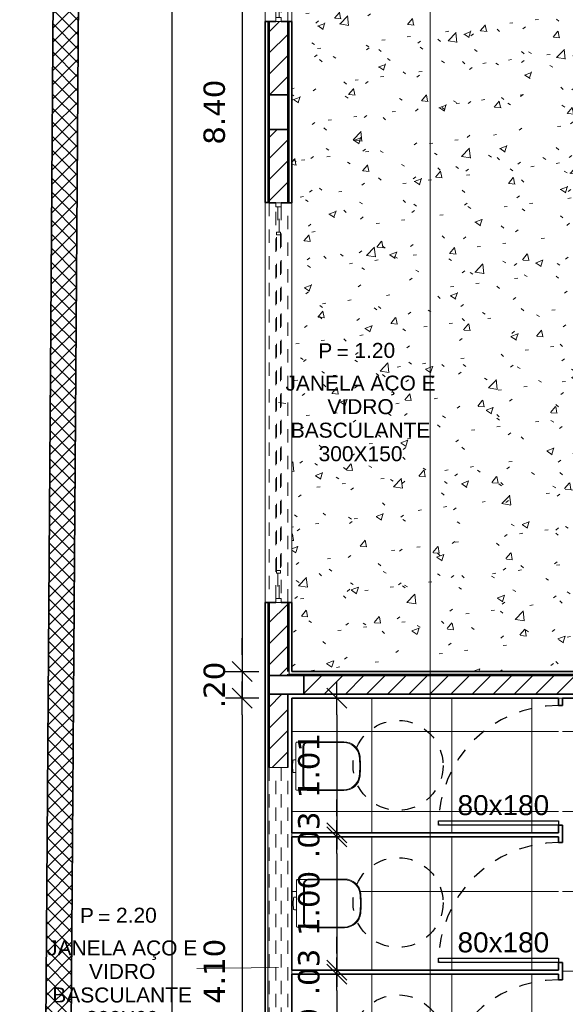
# Model space of a CAD drawing. Header units: millimetres. Extents: x -109 to 627, y -178 to 173.
# Tile 107 of 178: x 317.19 to 321.28, y -149.75 to -142.36. Entities that reach past the tile are written whole.
import ezdxf

# ---------------------------------------------------------------- set-up
doc = ezdxf.new("R2010")
doc.units = ezdxf.units.MM
doc.linetypes.add('ACAD_ISO03W100', pattern=[30, 12, -18])
doc.linetypes.add('Traço Curto', pattern=[0.00153, 0.001, -0.00053])
for name, color, linetype, lineweight in [('ARQ - ALVENARIA - OSSO', 2, 'Continuous', 35), ('ARQ - DIVISORIA', 3, 'Continuous', 35), ('ARQ - JANELA', 2, 'Traço Curto', 5), ('ARQ - PAREDE VISTA', 4, 'Continuous', 9), ('ARQ - PAREDES_HACHURA', 9, 'Continuous', 35), ('ARQ - PAREDES_REVESTIMENTO', 3, 'Continuous', 35), ('ARQ - PILAR', 4, 'Continuous', 15), ('ARQ - PISO_HACHURA_SUPERFICIE', 9, 'Continuous', 5), ('ARQ - SIMBOLO_CORTE', 2, 'Continuous', 5), ('ARQ -SIMBOLO_PORTA', 2, 'Continuous', 9), ('ARQ -TEXTO_JANELA', 2, 'Continuous', 9), ('Equipamentos hidráulicos', 2, 'Continuous', 5)]:
    doc.layers.add(name, color=color, linetype=linetype, lineweight=lineweight)
doc.styles.add('Arial_2', font='arial.ttf', dxfattribs={"height": 0.15})
doc.styles.add('Arial_3', font='arial.ttf', dxfattribs={"height": 0.0015})
doc.styles.add('Arial_4', font='arial.ttf', dxfattribs={"height": 0.1125})
doc.styles.add('FNDE Texto Cota 0100', font='verdana.ttf', dxfattribs={"height": 0.16})
doc.dimstyles.new('FNDE 1-0100', dxfattribs={"dimscale": 2.5, "dimtxt": 0.16, "dimasz": 0.05, "dimexe": 0.15, "dimexo": 0.15, "dimgap": 0.05, "dimtad": 1, "dimzin": 4, "dimdsep": 46, "dimtxsty": 'FNDE Texto Cota 0100', "dimblk": 'tic', "dimcen": 0.15, "dimdle": 0.15, "dimse1": 1, "dimse2": 1, "dimclrd": 251, "dimclre": 251, "dimclrt": 256, "dimaunit": 1, "dimadec": 3, "dimazin": 0, "dimtfac": 1, "dimtix": 1, "dimtmove": 2, "dimatfit": 3, "dimldrblk": 'tic', "dimfxl": 0.15, "dimtvp": 1, "dimtolj": 1, "dimtzin": 0, "dimarcsym": 0})
pattern_1 = [(45, (316.12565, -147.12975), (-0.0791755, 0.0791755), [])]

# ---------------------------------------------------------------- blocks, each defined once
blk = doc.blocks.new('JANELA BASCULANTE PRÁTICA DE REVIT - JANELA AÇO E VIDRO BASCULANTE 300X150-V5-NÍVEL 1')
at = {"layer": 'ARQ - JANELA'}
for p, q in [((1.5, 0.07), (-1.5, 0.07)), ((-1.47, 0.02), (-1.5, 0.02)), ((-1.5, 0.02), (-1.5, -0.02)), ((-1.47, -0.02), (-1.47, 0.02)), ((-1.47, 0.02), (1.47, 0.02)), ((-1.28, 0.005), (-1.47, 0.005)), ((-1.47, 0.005), (-1.47, -0.005)), ((-1.26, 0.015), (-1.28, 0.015)), ((-1.28, 0.015), (-1.28, -0.015)), ((-1.28, -0.005), (-1.28, 0.005)), ((-1.26, -0.015), (-1.26, 0.015)), ((-1.26, 0.015), (1.26, 0.015)), ((1.28, 0.015), (1.26, 0.015)), ((1.26, 0.015), (1.26, -0.015)), ((1.28, -0.015), (1.28, 0.015)), ((1.47, 0.005), (1.28, 0.005)), ((1.28, 0.005), (1.28, -0.005)), ((1.5, 0.02), (1.47, 0.02)), ((1.47, 0.02), (1.47, -0.02)), ((1.47, -0.005), (1.47, 0.005)), ((1.5, -0.02), (1.5, 0.02)), ((-1.5, -0.02), (-1.47, -0.02)), ((-1.5, -0.07), (1.4993, -0.07)), ((-1.47, -0.005), (-1.28, -0.005)), ((1.47, -0.02), (-1.47, -0.02)), ((-1.28, -0.015), (-1.26, -0.015)), ((1.26, -0.015), (-1.26, -0.015)), ((1.26, -0.015), (1.28, -0.015)), ((1.28, -0.005), (1.47, -0.005)), ((1.47, -0.02), (1.5, -0.02))]:
    blk.add_line(p, q, dxfattribs=at)
blk = doc.blocks.new('JANELA BASCULANTE PRÁTICA DE REVIT - JANELA AÇO E VIDRO BASCULANTE 300X150-V6-NÍVEL 1')
at = {"layer": 'ARQ - JANELA'}
for p, q in [((-1.47, 0.02), (-1.5, 0.02)), ((-1.5, 0.02), (-1.5, -0.02)), ((1.5, 0.07), (-1.499, 0.07)), ((-1.47, -0.02), (-1.47, 0.02)), ((-1.47, 0.02), (1.47, 0.02)), ((-1.28, 0.005), (-1.47, 0.005)), ((-1.47, 0.005), (-1.47, -0.005)), ((-1.26, 0.015), (-1.28, 0.015)), ((-1.28, 0.015), (-1.28, -0.015)), ((-1.28, -0.005), (-1.28, 0.005)), ((-1.26, -0.015), (-1.26, 0.015)), ((-1.26, 0.015), (1.26, 0.015)), ((1.28, 0.015), (1.26, 0.015)), ((1.26, 0.015), (1.26, -0.015)), ((1.28, -0.015), (1.28, 0.015)), ((1.47, 0.005), (1.28, 0.005)), ((1.28, 0.005), (1.28, -0.005)), ((1.5, 0.02), (1.47, 0.02)), ((1.47, 0.02), (1.47, -0.02)), ((1.47, -0.005), (1.47, 0.005)), ((1.5, -0.02), (1.5, 0.02)), ((-1.5, -0.02), (-1.47, -0.02)), ((-1.4999, -0.07), (1.5, -0.07)), ((-1.47, -0.005), (-1.28, -0.005)), ((1.47, -0.02), (-1.47, -0.02)), ((-1.28, -0.015), (-1.26, -0.015)), ((1.26, -0.015), (-1.26, -0.015)), ((1.26, -0.015), (1.28, -0.015)), ((1.28, -0.005), (1.47, -0.005)), ((1.47, -0.02), (1.5, -0.02))]:
    blk.add_line(p, q, dxfattribs=at)
blk = doc.blocks.new('JANELA BASCULANTE PRÁTICA DE REVIT - JANELA AÇO E VIDRO BASCULANTE 300X60-6372257-NÍVEL 1')
at = {"layer": 'ARQ - JANELA'}
for p, q in [((1.5, 0.07), (-1.5, 0.07)), ((-1.5, 0.07), (-1.5, 0.02)), ((-1.5, -0.02), (-1.5, 0.02)), ((-1.5, 0.02), (1.5, 0.02)), ((1.5, 0.02), (1.5, 0.07)), ((1.5, 0.02), (1.5, -0.02)), ((-1.5, -0.02), (-1.5, -0.07)), ((1.5, -0.02), (-1.5, -0.02)), ((-1.5, -0.07), (1.5, -0.07)), ((1.5, -0.07), (1.5, -0.02))]:
    blk.add_line(p, q, dxfattribs=at)
blk = doc.blocks.new('Deca_Bacia Sanitaria Convencional Quadra_P_21 - P_21_Branco Gelo GE17-6407791-NÍVEL 1')
at = {"layer": 'Equipamentos hidráulicos'}
for p, q in [((3.1323, -4.3801), (3.1323, -4.2542)), ((3.1383, -4.2482), (3.2088, -4.2482)), ((3.1077, -4.4279), (3.11, -4.3849)), ((3.11, -4.471), (3.1077, -4.4279)), ((3.1161, -4.3801), (3.1323, -4.3801)), ((3.1323, -4.3801), (3.1323, -4.4757)), ((3.1323, -4.4757), (3.1161, -4.4757)), ((3.1323, -4.6016), (3.1323, -4.4757)), ((3.2086, -4.6072), (3.1362, -4.6072))]:
    blk.add_line(p, q, dxfattribs=at)
for centre, radius, start, end in [((3.1383, -4.2542), 0.006, 90, 180), ((3.1161, -4.3864), 0.00628, 90, 166), ((3.1161, -4.4695), 0.00628, 194, 270), ((3.4946, -4.4879), 0.1199, 327.88825, 328.48945), ((3.4946, -4.4879), 0.1199, 340.97524, 344.05786), ((3.1383, -4.6016), 0.006, 180, 249.21108)]:
    blk.add_arc(centre, radius, start, end, dxfattribs=at)
blk = doc.blocks.new('Deca_Shared_Assento_P_21 - AP_215_Branco Gelo GE17-6407792-NÍVEL 1')
at = {"layer": 'Equipamentos hidráulicos'}
for p, q in [((3.1847, -4.2848), (3.1847, -4.5707)), ((3.1918, -4.5736), (3.1918, -4.282)), ((3.2211, -4.2504), (3.4916, -4.2504)), ((3.4913, -4.2448), (3.2248, -4.2448)), ((3.2211, -4.6051), (3.4916, -4.6051)), ((3.2248, -4.6108), (3.4913, -4.6108))]:
    blk.add_line(p, q, dxfattribs=at)
for centre, radius, start, end in [((3.2247, -4.2848), 0.04, 89.84772, 180.1118), ((3.2253, -4.2837), 0.0336, 97.18985, 177.03508), ((3.4916, -4.3678), 0.123, 5.81372, 90.12648), ((3.4912, -4.3671), 0.1167, 7.4549, 89.83226), ((2.9392, -4.4394), 0.6734, 0.98733, 7.4549), ((2.9147, -4.4278), 0.703, 359.57807, 5.91611), ((2.9392, -4.4162), 0.6734, 352.5451, 359.01267), ((2.9147, -4.4278), 0.703, 354.08549, 359.5781), ((3.4916, -4.4878), 0.123, 269.88205, 354.19539), ((3.4912, -4.4884), 0.1167, 270.16774, 352.5451), ((3.2247, -4.5708), 0.04, 179.84831, 270.11285), ((3.2253, -4.5718), 0.0336, 182.96492, 262.81015)]:
    blk.add_arc(centre, radius, start, end, dxfattribs=at)
blk = doc.blocks.new('Identificação de Janela - Modelo 1-6080617-NÍVEL 1')
at = {"layer": 'ARQ -TEXTO_JANELA', "char_height": 0.0015, "attachment_point": 1, "style": 'Arial_3'}
for s, insert, width in [('P', (-0.004488, 0.005716), 0.00168354), ('=', (-0.00267, 0.00556), 0.00152321)]:
    blk.add_mtext(s, dxfattribs=dict(at, insert=insert, width=width))
blk = doc.blocks.new('tic')
blk.add_line((-0.6, -0.6), (0.6, 0.6))
at = {"color": 251}
for p, q in [((0, -1), (0, 1)), ((-1, 0), (1, 0))]:
    blk.add_line(p, q, dxfattribs=at)
blk = doc.blocks.new('*D398')
at = {"color": 251, "lineweight": -2, "transparency": 16777216}
blk.add_line((318.855, -138.9848), (318.855, -147.1326), dxfattribs=at)
at = {"layer": 'Defpoints', "color": 0, "transparency": 16777216}
for p in [(319.2272, -138.8598), (318.855, -147.2576), (319.2272, -147.2576)]:
    blk.add_point(p, dxfattribs=at)
at = {"color": 251, "lineweight": -2, "transparency": 16777216, "xscale": 0.125, "yscale": 0.125, "zscale": 0.125}
for p, rotation in [((318.855, -138.8598), 90), ((318.855, -147.2576), 270)]:
    blk.add_blockref('tic', p, dxfattribs=dict(at, rotation=rotation))
at = {"transparency": 16777216, "insert": (318.6463, -143.0587), "char_height": 0.16, "attachment_point": 5, "rotation": 90, "style": 'FNDE Texto Cota 0100'}
blk.add_mtext('\\A1;8.40', dxfattribs=at)
blk = doc.blocks.new('*D399')
at = {"color": 251, "lineweight": -2, "transparency": 16777216}
for p, q in [((318.855, -147.1326), (318.855, -147.0076)), ((318.855, -147.2576), (318.855, -147.4576)), ((318.855, -147.5826), (318.855, -147.7076))]:
    blk.add_line(p, q, dxfattribs=at)
at = {"layer": 'Defpoints', "color": 0, "transparency": 16777216}
for p in [(319.2272, -147.2576), (318.855, -147.4576), (319.2272, -147.4576)]:
    blk.add_point(p, dxfattribs=at)
at = {"color": 251, "lineweight": -2, "transparency": 16777216, "xscale": 0.125, "yscale": 0.125, "zscale": 0.125}
for p, rotation in [((318.855, -147.2576), 270), ((318.855, -147.4576), 90)]:
    blk.add_blockref('tic', p, dxfattribs=dict(at, rotation=rotation))
at = {"transparency": 16777216, "insert": (318.6467, -147.3576), "char_height": 0.16, "attachment_point": 5, "rotation": 90, "style": 'FNDE Texto Cota 0100'}
blk.add_mtext('\\A1;.20', dxfattribs=at)
blk = doc.blocks.new('*D400')
at = {"color": 251, "lineweight": -2, "transparency": 16777216}
blk.add_line((318.855, -147.5826), (318.855, -151.4315), dxfattribs=at)
at = {"layer": 'Defpoints', "color": 0, "transparency": 16777216}
for p in [(319.2272, -147.4576), (318.855, -151.5565), (319.2272, -151.5565)]:
    blk.add_point(p, dxfattribs=at)
at = {"color": 251, "lineweight": -2, "transparency": 16777216, "xscale": 0.125, "yscale": 0.125, "zscale": 0.125}
for p, rotation in [((318.855, -147.4576), 90), ((318.855, -151.5565), 270)]:
    blk.add_blockref('tic', p, dxfattribs=dict(at, rotation=rotation))
at = {"transparency": 16777216, "insert": (318.6467, -149.5071), "char_height": 0.16, "attachment_point": 5, "rotation": 90, "style": 'FNDE Texto Cota 0100'}
blk.add_mtext('\\A1;4.10', dxfattribs=at)
blk = doc.blocks.new('*D408')
at = {"color": 251, "lineweight": -2, "transparency": 16777216}
blk.add_line((318.3301, -173.1259), (318.3301, -129.9872), dxfattribs=at)
at = {"layer": 'Defpoints', "color": 0, "transparency": 16777216}
for p in [(318.3301, -129.8622), (319.0273, -129.8622), (319.0273, -173.2509)]:
    blk.add_point(p, dxfattribs=at)
at = {"color": 251, "lineweight": -2, "transparency": 16777216, "xscale": 0.125, "yscale": 0.125, "zscale": 0.125}
for p, rotation in [((318.3301, -129.8622), 90), ((318.3301, -173.2509), 270)]:
    blk.add_blockref('tic', p, dxfattribs=dict(at, rotation=rotation))
at = {"transparency": 16777216, "insert": (318.1218, -151.5565), "char_height": 0.16, "attachment_point": 5, "rotation": 90, "style": 'FNDE Texto Cota 0100'}
blk.add_mtext('\\A1;43.39', dxfattribs=at)
blk = doc.blocks.new('*D422')
at = {"color": 251, "lineweight": -2, "transparency": 16777216}
blk.add_line((319.5638, -147.5826), (319.5638, -148.3423), dxfattribs=at)
at = {"layer": 'Defpoints', "color": 0, "transparency": 16777216}
for p in [(319.2272, -147.4576), (319.2272, -148.4673), (319.5638, -148.4673)]:
    blk.add_point(p, dxfattribs=at)
at = {"color": 251, "lineweight": -2, "transparency": 16777216, "xscale": 0.125, "yscale": 0.125, "zscale": 0.125}
for p, rotation in [((319.5638, -147.4576), 90), ((319.5638, -148.4673), 270)]:
    blk.add_blockref('tic', p, dxfattribs=dict(at, rotation=rotation))
at = {"transparency": 16777216, "insert": (319.3555, -147.9625), "char_height": 0.16, "attachment_point": 5, "rotation": 90, "style": 'FNDE Texto Cota 0100'}
blk.add_mtext('\\A1;1.01', dxfattribs=at)
blk = doc.blocks.new('*D423')
at = {"color": 251, "lineweight": -2, "transparency": 16777216}
for p, q in [((319.5638, -148.3423), (319.5638, -148.2173)), ((319.5638, -148.4673), (319.5638, -148.4973)), ((319.5638, -148.6223), (319.5638, -148.7473))]:
    blk.add_line(p, q, dxfattribs=at)
at = {"layer": 'Defpoints', "color": 0, "transparency": 16777216}
for p in [(319.2272, -148.4673), (319.2272, -148.4973), (319.5638, -148.4973)]:
    blk.add_point(p, dxfattribs=at)
at = {"color": 251, "lineweight": -2, "transparency": 16777216, "xscale": 0.125, "yscale": 0.125, "zscale": 0.125}
for p, rotation in [((319.5638, -148.4673), 270), ((319.5638, -148.4973), 90)]:
    blk.add_blockref('tic', p, dxfattribs=dict(at, rotation=rotation))
at = {"transparency": 16777216, "insert": (319.3554, -148.4823), "char_height": 0.16, "attachment_point": 5, "rotation": 90, "style": 'FNDE Texto Cota 0100'}
blk.add_mtext('\\A1;.03', dxfattribs=at)
blk = doc.blocks.new('*D424')
at = {"color": 251, "lineweight": -2, "transparency": 16777216}
blk.add_line((319.5638, -148.6223), (319.5638, -149.3721), dxfattribs=at)
at = {"layer": 'Defpoints', "color": 0, "transparency": 16777216}
for p in [(319.2272, -148.4973), (319.2272, -149.4971), (319.5638, -149.4971)]:
    blk.add_point(p, dxfattribs=at)
at = {"color": 251, "lineweight": -2, "transparency": 16777216, "xscale": 0.125, "yscale": 0.125, "zscale": 0.125}
for p, rotation in [((319.5638, -148.4973), 90), ((319.5638, -149.4971), 270)]:
    blk.add_blockref('tic', p, dxfattribs=dict(at, rotation=rotation))
at = {"transparency": 16777216, "insert": (319.3555, -148.9972), "char_height": 0.16, "attachment_point": 5, "rotation": 90, "style": 'FNDE Texto Cota 0100'}
blk.add_mtext('\\A1;1.00', dxfattribs=at)
blk = doc.blocks.new('*D425')
at = {"color": 251, "lineweight": -2, "transparency": 16777216}
for p, q in [((319.5638, -149.3721), (319.5638, -149.2471)), ((319.5638, -149.4971), (319.5638, -149.5271)), ((319.5638, -149.6521), (319.5638, -149.7771))]:
    blk.add_line(p, q, dxfattribs=at)
at = {"layer": 'Defpoints', "color": 0, "transparency": 16777216}
for p in [(319.2272, -149.4971), (319.2272, -149.5271), (319.5638, -149.5271)]:
    blk.add_point(p, dxfattribs=at)
at = {"color": 251, "lineweight": -2, "transparency": 16777216, "xscale": 0.125, "yscale": 0.125, "zscale": 0.125}
for p, rotation in [((319.5638, -149.4971), 270), ((319.5638, -149.5271), 90)]:
    blk.add_blockref('tic', p, dxfattribs=dict(at, rotation=rotation))
at = {"transparency": 16777216, "insert": (319.3554, -149.5121), "char_height": 0.16, "attachment_point": 5, "rotation": 90, "style": 'FNDE Texto Cota 0100'}
blk.add_mtext('\\A1;.03', dxfattribs=at)
blk = doc.blocks.new('*D426')
at = {"color": 251, "lineweight": -2, "transparency": 16777216}
blk.add_line((319.5638, -149.6521), (319.5638, -150.4018), dxfattribs=at)
at = {"layer": 'Defpoints', "color": 0, "transparency": 16777216}
for p in [(319.2272, -149.5271), (319.2272, -150.5268), (319.5638, -150.5268)]:
    blk.add_point(p, dxfattribs=at)
at = {"color": 251, "lineweight": -2, "transparency": 16777216, "xscale": 0.125, "yscale": 0.125, "zscale": 0.125}
for p, rotation in [((319.5638, -149.5271), 90), ((319.5638, -150.5268), 270)]:
    blk.add_blockref('tic', p, dxfattribs=dict(at, rotation=rotation))
at = {"transparency": 16777216, "insert": (319.3555, -150.0269), "char_height": 0.16, "attachment_point": 5, "rotation": 90, "style": 'FNDE Texto Cota 0100'}
blk.add_mtext('\\A1;1.00', dxfattribs=at)

msp = doc.modelspace()

# ---------------------------------------------------------------- hatches: boundary and pattern name
at = {"layer": 'ARQ - PAREDES_HACHURA'}
h = msp.add_hatch(dxfattribs=at)
h.set_pattern_fill('DIAGONAL  CRUZADA - 1MM', color=256, scale=0.999741, style=0, pattern_type=2)
h.set_pattern_definition([(45, (316.125654, -147.12975), (-0.05301928, 0.05301928), []), (135, (316.125654, -147.12975), (-0.05301928, -0.05301928), [])])
h.paths.add_polyline_path([(317.37615, -176.62597), (317.74138, -126.64047), (317.55143, -126.63881), (317.1862, -176.62458)], flags=0)
h = msp.add_hatch(color=256, dxfattribs=at)
h.paths.add_polyline_path([(319.05725, -173.22092), (319.05725, -172.5311), (319.04725, -172.5311), (319.04725, -173.22092)], flags=0)
h.paths.add_polyline_path([(319.05725, -169.5319), (319.05725, -168.17225), (319.04725, -168.17225), (319.04725, -169.5319)], flags=0)
h.paths.add_polyline_path([(319.05725, -165.17269), (319.05717, -163.93301), (319.04725, -163.93333), (319.04725, -165.17269)], flags=0)
h.paths.add_polyline_path([(319.04725, -160.93379), (319.05725, -160.93379), (319.05725, -159.57506), (319.04725, -159.57506), (319.04725, -160.38425)], flags=0)
h.paths.add_polyline_path([(319.05725, -156.57583), (319.05725, -155.88541), (319.05725, -146.7378), (319.04725, -146.7378), (319.04725, -156.57583)], flags=0)
h.paths.add_polyline_path([(319.05725, -143.73759), (319.05725, -142.37794), (319.04725, -142.37794), (319.04725, -143.73759)], flags=0)
h.paths.add_polyline_path([(319.04725, -139.37969), (319.05725, -139.37969), (319.05725, -138.68987), (319.04725, -138.68987), (319.04725, -138.85982)], flags=0)
h = msp.add_hatch(dxfattribs=at)
h.set_pattern_fill('FP_6', color=256, scale=0.999741, style=0, pattern_type=2)
h.set_pattern_definition(pattern_1)
h.paths.add_polyline_path([(319.10724, -142.92877), (319.19722, -142.92877), (319.19722, -142.37891), (319.05725, -142.37891), (319.05725, -142.92877)], flags=0)
h.paths.add_polyline_path([(319.05725, -139.37969), (319.19722, -139.37969), (319.19722, -138.82983), (319.05725, -138.82983)], flags=0)
h = msp.add_hatch(color=256, dxfattribs=at)
h.paths.add_polyline_path([(319.20721, -147.27764), (319.20721, -146.73778), (319.19722, -146.73778), (319.19722, -147.27764), (319.2026, -147.27764)], flags=0)
h.paths.add_polyline_path([(319.20721, -143.73928), (319.20721, -142.37885), (319.19722, -142.37891), (319.19722, -143.73928)], flags=0)
h.paths.add_polyline_path([(319.19722, -139.37969), (319.20721, -139.37969), (319.20721, -138.83983), (319.19722, -138.83984), (319.19722, -138.85982)], flags=0)
h = msp.add_hatch(dxfattribs=at)
h.set_pattern_fill('FP_6', color=256, scale=0.999741, style=0, pattern_type=2)
h.set_pattern_definition(pattern_1)
h.paths.add_polyline_path([(319.19722, -147.28764), (319.19722, -146.73778), (319.05725, -146.7378), (319.05725, -147.28764)], flags=0)
h.paths.add_polyline_path([(319.10724, -143.73856), (319.19722, -143.73856), (319.19722, -143.1887), (319.05725, -143.1887), (319.05725, -143.73856)], flags=0)
msp.add_hatch(color=256, dxfattribs=at).paths.add_polyline_path([(325.13568, -147.28764), (325.25565, -147.28764), (325.25565, -147.27764), (319.19722, -147.27764), (319.19722, -147.28764), (325.02293, -147.28764)], flags=0)
h = msp.add_hatch(dxfattribs=at)
h.set_pattern_fill('FP_6', color=256, scale=0.999741, style=0, pattern_type=2)
h.set_pattern_definition(pattern_1)
h.paths.add_polyline_path([(319.9301, -147.4276), (322.09646, -147.4276), (322.09646, -147.28764), (319.31718, -147.28764), (319.31718, -147.4276)], flags=0)
h = msp.add_hatch(dxfattribs=at)
h.set_pattern_fill('FP_6', color=256, scale=0.999741, style=0, pattern_type=2)
h.set_pattern_definition(pattern_1)
h.paths.add_polyline_path([(319.05725, -151.52654), (319.19722, -151.52654), (319.19722, -150.97668), (319.05725, -150.97668)], flags=0)
h.paths.add_polyline_path([(319.05725, -147.97746), (319.19722, -147.97746), (319.19722, -147.4276), (319.05725, -147.4276)], flags=0)
at = {"layer": 'ARQ - PISO_HACHURA_SUPERFICIE'}
h = msp.add_hatch(dxfattribs=at)
h.set_pattern_fill('FP_1', color=256, scale=0.999741, style=0, pattern_type=2)
h.set_pattern_definition([(50, (316.12565, -147.12975), (0.54629, -0.047295), [0.056985, -0.628837]), (355, (316.12565, -147.12975), (-0.105401, 0.573222), [0.045988, -0.50287]), (100.451, (316.17164, -147.13375), (0.44084, 0.525572), [0.048987, -0.533862]), (46.184, (316.12565, -146.9778), (0.812912, -0.126028), [0.08598, -0.942756]), (96.636, (316.1936, -146.9878), (0.71181, 0.74206), [0.07298, -0.80079]), (351.184, (316.12565, -146.9778), (0.712045, 0.742424), [0.06898, -0.753805]), (21, (316.20163, -147.0158), (0.454867, -0.306212), [0.056985, -0.628837]), (326, (316.20163, -147.0158), (0.185717, 0.55245), [0.045988, -0.50287]), (71.451, (316.2396, -147.0408), (0.64037, 0.245952), [0.048987, -0.533862]), (37.5, (316.12565, -147.12975), (0.0092036, 0.2540508), [0.0249935, -0.471878, 0.0249935, -0.484874, -0.504869]), (37.5, (316.12565, -147.12975), (0.0092036, 0.2540508), [-1.006739, 0.024994, -0.479876]), (7.5, (316.12565, -147.12975), (0.200409, 0.3006604), [0.0249935, -0.265931, 0.0249935, -0.459881, -0.19195]), (7.5, (316.12565, -147.12975), (0.200409, 0.3006604), [-0.775799, 0.024994, -0.166957]), (327.5, (315.9557, -147.12975), (0.4063776, -0.0170732), [0.0249935, -0.164957, 0.0249935, -0.568853, -0.788796]), (327.5, (315.9557, -147.12975), (0.4063776, -0.0170732), [-0.784797, 0.024994, -0.763802]), (317.5, (315.8797, -147.12975), (0.443884, 0.075988), [0.024994, -0.222942, 0.024994, -0.369904, -0.559855]), (317.5, (315.8797, -147.12975), (0.443884, 0.075988), [-0.641834, 0.024994, -0.534861])])
h.paths.add_polyline_path([(319.22721, -147.25765), (325.22565, -147.25765), (325.22565, -139.77958), (325.23065, -139.77958), (325.23065, -139.73959), (325.24565, -139.73959), (325.24565, -139.7296), (325.25565, -139.7296), (325.25565, -138.9298), (325.24565, -138.9298), (325.24565, -138.91981), (325.23065, -138.91981), (325.23065, -138.87982), (325.22565, -138.87982), (325.22565, -138.85982), (319.22721, -138.85982), (319.22721, -146.73778)], flags=0)
h.paths.add_polyline_path([(325.24565, -139.77958), (325.25565, -139.77958), (325.25565, -139.74959), (325.24565, -139.74959)], flags=0)
h.paths.add_polyline_path([(325.12068, -138.96479), (324.44586, -138.96479), (324.44586, -138.9298), (325.24565, -138.9298), (325.24565, -138.96479), (325.13568, -138.96479)], flags=0)
h.paths.add_polyline_path([(325.25565, -138.90981), (325.25565, -138.87982), (325.24565, -138.87982), (325.24565, -138.90981)], flags=0)
h = msp.add_hatch(dxfattribs=at)
h.set_pattern_fill('FP_5', color=256, scale=0.999741, style=0, pattern_type=2)
h.set_pattern_definition([(0, (322.2261, -149.50714), (0, 0.59984), []), (90, (322.2261, -149.50714), (-0.59984, 4e-17), [])])
h.paths.add_polyline_path([(319.22721, -151.55653), (321.22669, -151.55568), (321.22669, -150.55679), (319.22721, -150.55679), (319.22721, -151.52654)], flags=0)
h.paths.add_polyline_path([(319.3496, -151.23946), (319.34068, -151.23847), (319.3322, -151.23593), (319.26105, -151.23593), (319.25718, -151.23033), (319.25718, -151.10446), (319.23828, -151.10386), (319.23488, -151.0997), (319.23252, -151.05666), (319.23488, -151.01362), (319.23959, -151.00902), (319.24097, -151.00886), (319.25718, -151.00886), (319.25738, -150.88145), (319.26162, -150.8772), (319.26318, -150.877), (319.33363, -150.877), (319.3407, -150.87454), (319.34963, -150.87355), (319.62294, -150.87438), (319.64594, -150.87717), (319.67403, -150.88792), (319.70085, -150.90769), (319.7199, -150.93088), (319.73199, -150.95473), (319.73871, -150.98446), (319.74161, -151.02282), (319.74228, -151.06569), (319.74135, -151.09535), (319.73852, -151.12962), (319.732, -151.15826), (319.7184, -151.18509), (319.69869, -151.20782), (319.67405, -151.22508), (319.64518, -151.23593), (319.61607, -151.23946)], flags=0)
h.paths.add_polyline_path([(319.22808, -150.5268), (321.22669, -150.5268), (321.22669, -149.52706), (319.22721, -149.52706), (319.22721, -150.5268)], flags=0)
h.paths.add_polyline_path([(319.3546, -150.20973), (319.34567, -150.20873), (319.33719, -150.2062), (319.26605, -150.2062), (319.26218, -150.20059), (319.26218, -150.07473), (319.24328, -150.07412), (319.23988, -150.06997), (319.23752, -150.02693), (319.23988, -149.98389), (319.24459, -149.97928), (319.24596, -149.97913), (319.26218, -149.97913), (319.26238, -149.85171), (319.26662, -149.84747), (319.26817, -149.84727), (319.33863, -149.84727), (319.3457, -149.8448), (319.35463, -149.84382), (319.62794, -149.84465), (319.65094, -149.84743), (319.67903, -149.85819), (319.70585, -149.87796), (319.72489, -149.90115), (319.73699, -149.925), (319.74371, -149.95472), (319.74661, -149.99309), (319.74728, -150.03595), (319.74562, -150.07473), (319.74352, -150.09988), (319.737, -150.12853), (319.7234, -150.15536), (319.70369, -150.17808), (319.67905, -150.19535), (319.65018, -150.2062), (319.62107, -150.20973)], flags=0)
h.paths.add_polyline_path([(319.22721, -149.49707), (321.22669, -149.49707), (321.22669, -148.49733), (319.22721, -148.49733), (319.22721, -149.49069)], flags=0)
h.paths.add_polyline_path([(319.5057, -149.17999), (319.3546, -149.17999), (319.34567, -149.179), (319.33719, -149.17647), (319.26605, -149.17647), (319.26218, -149.17086), (319.26218, -149.04499), (319.24328, -149.04439), (319.23988, -149.04024), (319.23752, -148.9972), (319.23988, -148.95415), (319.24459, -148.94955), (319.24596, -148.9494), (319.26218, -148.94938), (319.26238, -148.82198), (319.26662, -148.81774), (319.26817, -148.81753), (319.33863, -148.81753), (319.3457, -148.81507), (319.35463, -148.81409), (319.62794, -148.81492), (319.65094, -148.8177), (319.67903, -148.82846), (319.70585, -148.84823), (319.72489, -148.87141), (319.73699, -148.89527), (319.74371, -148.92499), (319.74661, -148.96336), (319.74728, -149.00622), (319.74562, -149.04499), (319.74352, -149.07015), (319.737, -149.09879), (319.7234, -149.12563), (319.70369, -149.14835), (319.67905, -149.16561), (319.65018, -149.17647), (319.62107, -149.17999)], flags=0)
h.paths.add_polyline_path([(319.9301, -148.46733), (321.22669, -148.46733), (321.22669, -147.45759), (319.22721, -147.45759), (319.22721, -148.46733)], flags=0)
h.paths.add_polyline_path([(319.61609, -148.15026), (319.3496, -148.15026), (319.34068, -148.14927), (319.3322, -148.14673), (319.26105, -148.14673), (319.25718, -148.14113), (319.25718, -148.01526), (319.23828, -148.01466), (319.23488, -148.0105), (319.23252, -147.96746), (319.23488, -147.92442), (319.23959, -147.91982), (319.24097, -147.91966), (319.25718, -147.91966), (319.25738, -147.79225), (319.26162, -147.788), (319.26318, -147.7878), (319.33363, -147.7878), (319.3407, -147.78534), (319.34963, -147.78435), (319.62294, -147.78518), (319.64594, -147.78797), (319.67403, -147.79872), (319.70085, -147.81849), (319.7199, -147.84168), (319.73227, -147.86675), (319.73871, -147.89526), (319.74161, -147.93362), (319.74228, -147.97649), (319.74062, -148.01526), (319.73852, -148.04042), (319.732, -148.06906), (319.7184, -148.09589), (319.69869, -148.11862), (319.67405, -148.13588), (319.64518, -148.14673), (319.62569, -148.1491)], flags=0)
h.paths.add_polyline_path([(324.30089, -149.13216), (324.30089, -148.68228), (324.33463, -148.68228), (324.33463, -149.80699), (325.22565, -149.80699), (325.22565, -149.757), (325.23065, -149.757), (325.23065, -149.752), (325.21566, -149.752), (325.21566, -149.737), (324.44586, -149.737), (324.44586, -149.70201), (325.21566, -149.70201), (325.21566, -148.90222), (325.23065, -148.90222), (325.23065, -148.88722), (325.24565, -148.88722), (325.24565, -148.90222), (325.25565, -148.90222), (325.25565, -148.85723), (325.22565, -148.85723), (325.22565, -147.45759), (321.25668, -147.45804), (321.25668, -151.55653), (322.09646, -151.55653), (322.27642, -151.55653), (322.27642, -149.13216)])

# ---------------------------------------------------------------- linework, layer by layer
at = {"color": 3, "linetype": 'Continuous'}
for points in [[(321.22669, -148.37736), (321.22669, -148.4111), (320.32692, -148.4111), (320.32692, -148.37736)], [(321.22669, -149.40709), (321.22669, -149.44083), (320.32692, -149.44083), (320.32692, -149.40709)]]:
    msp.add_lwpolyline(points, close=True, dxfattribs=at)
at = {"color": 254, "linetype": 'ACAD_ISO03W100', "ltscale": 0.005}
for centre in [(320.02325, -147.96121), (320.02325, -148.99095), (320.02325, -150.02068)]:
    msp.add_circle(centre, 0.33741, dxfattribs=at)
for centre in [(321.22669, -148.4111), (321.22669, -149.44083), (321.22669, -150.47056)]:
    msp.add_arc(centre, 0.89977, 90, 180, dxfattribs=at)
at = {"layer": 'ARQ - ALVENARIA - OSSO'}
for p, q in [((317.55143, -126.63881), (317.1862, -176.62458)), ((317.37615, -176.62597), (317.73999, -126.83042)), ((319.10724, -142.37891), (319.05725, -142.37891)), ((319.05725, -142.37891), (319.05725, -142.92877)), ((319.19722, -142.37891), (319.14723, -142.37891)), ((319.19722, -142.92877), (319.19722, -142.37891)), ((319.05725, -142.92877), (319.19722, -142.92877)), ((319.19722, -143.1887), (319.05725, -143.1887)), ((319.05725, -143.1887), (319.05725, -143.73856)), ((319.19722, -143.73856), (319.19722, -143.1887)), ((319.05725, -143.73856), (319.10724, -143.73856)), ((319.14723, -143.73856), (319.19722, -143.73856)), ((319.10724, -146.73778), (319.05725, -146.73778)), ((319.05725, -146.73778), (319.05725, -147.28764)), ((319.19722, -146.73778), (319.14723, -146.73778)), ((319.19722, -147.25765), (319.19722, -146.73778)), ((319.19722, -147.27764), (319.19722, -147.28764)), ((319.05725, -147.28764), (319.19722, -147.28764)), ((322.09646, -147.28764), (319.31718, -147.28764)), ((319.31718, -147.28764), (319.31718, -147.4276)), ((319.05725, -147.4276), (319.05725, -147.97746)), ((325.39561, -147.4276), (319.05725, -147.4276)), ((319.19722, -147.97746), (319.19722, -147.4276)), ((319.22721, -147.45759), (321.22669, -147.45759)), ((319.22721, -148.46733), (319.22721, -147.45759)), ((321.22669, -147.45759), (321.22669, -147.51133)), ((321.25668, -147.45759), (325.22565, -147.45759)), ((321.25668, -147.51133), (321.25668, -147.45759)), ((321.22669, -147.51133), (321.25668, -147.51133)), ((321.22669, -148.4111), (321.25668, -148.4111)), ((321.22669, -148.4111), (321.22669, -148.46733)), ((321.25668, -148.54106), (321.25668, -148.4111)), ((321.22669, -148.46733), (319.22721, -148.46733)), ((319.22721, -149.49707), (319.22721, -148.49733)), ((319.22721, -148.49733), (321.22669, -148.49733)), ((321.22669, -148.49733), (321.22669, -148.54106)), ((321.22669, -148.54106), (321.25668, -148.54106)), ((321.22669, -149.44083), (321.25668, -149.44083)), ((321.22669, -149.44083), (321.22669, -149.49707)), ((321.25668, -149.5708), (321.25668, -149.44083)), ((321.22669, -149.49707), (319.22721, -149.49707)), ((319.22721, -150.5268), (319.22721, -149.52706)), ((319.22721, -149.52706), (321.22669, -149.52706)), ((321.22669, -149.52706), (321.22669, -149.5708)), ((321.22669, -149.5708), (321.25668, -149.5708))]:
    msp.add_line(p, q, dxfattribs=at)
at = {"layer": 'ARQ - DIVISORIA'}
for p, q in [((319.05725, -142.37794), (319.04725, -142.37794)), ((319.05725, -143.1887), (319.05725, -142.37794)), ((319.20721, -142.37885), (319.19722, -142.37885)), ((319.19722, -142.37885), (319.19722, -143.73928)), ((319.04725, -143.73759), (319.05725, -143.73759)), ((319.19722, -143.73928), (319.20721, -143.73928)), ((319.05725, -146.7378), (319.04725, -146.7378)), ((319.20721, -146.73778), (319.19722, -146.73778)), ((319.05725, -147.4276), (319.05725, -147.28764)), ((319.19722, -147.28764), (325.25565, -147.28764))]:
    msp.add_line(p, q, dxfattribs=at)
at = {"layer": 'ARQ - PAREDE VISTA'}
for p, q in [((319.02726, -142.37794), (319.02726, -139.37969)), ((319.22721, -139.37969), (319.22721, -142.37885)), ((319.04725, -143.73759), (319.04725, -142.37794)), ((319.20721, -142.37885), (319.20721, -143.73928)), ((319.02726, -146.7378), (319.02726, -143.73759)), ((319.22721, -143.73928), (319.22721, -146.73778)), ((319.04725, -156.57583), (319.04725, -146.7378)), ((319.20721, -146.73778), (319.20721, -147.27764)), ((319.20721, -147.27764), (325.24565, -147.27764)), ((321.25668, -147.45759), (321.22669, -147.45759)), ((319.22721, -148.46733), (319.22721, -148.49733)), ((319.22721, -149.49707), (319.22721, -149.52706))]:
    msp.add_line(p, q, dxfattribs=at)
at = {"layer": 'ARQ - PAREDES_REVESTIMENTO'}
for p, q in [((319.02726, -142.37794), (319.02726, -143.73759)), ((319.04725, -142.37794), (319.02726, -142.37794)), ((319.22721, -142.37885), (319.20721, -142.37885)), ((319.22721, -143.73928), (319.22721, -142.37885)), ((319.02726, -143.73759), (319.04725, -143.73759)), ((319.20721, -143.73928), (319.22721, -143.73928)), ((319.02726, -146.7378), (319.02726, -156.57583)), ((319.04725, -146.7378), (319.02726, -146.7378)), ((319.22721, -146.73778), (319.20721, -146.73778)), ((319.22721, -147.25765), (319.22721, -146.73778)), ((325.22565, -147.25765), (319.22721, -147.25765))]:
    msp.add_line(p, q, dxfattribs=at)
at = {"layer": 'ARQ - PILAR'}
for p, q in [((319.19722, -142.92877), (319.05725, -142.92877)), ((319.05725, -142.92877), (319.05725, -143.1887)), ((319.19722, -143.1887), (319.19722, -142.92877)), ((319.05725, -143.1887), (319.19722, -143.1887)), ((319.31718, -147.28764), (319.05725, -147.28764)), ((319.05725, -147.28764), (319.05725, -147.4276)), ((319.31718, -147.4276), (319.31718, -147.28764)), ((319.05725, -147.4276), (319.31718, -147.4276))]:
    msp.add_line(p, q, dxfattribs=at)
at = {"layer": 'ARQ - SIMBOLO_CORTE'}
msp.add_line((320.26379, -128.91958), (320.26379, -175.19467), dxfattribs=at)
at = {"layer": 'ARQ -TEXTO_JANELA'}
for p, q in [((319.12723, -145.23817), (319.18179, -145.24651)), ((319.12723, -149.47707), (318.51509, -149.48541))]:
    msp.add_line(p, q, dxfattribs=at)

# ---------------------------------------------------------------- block references
at = {"layer": 'ARQ - JANELA', "xscale": 0.9997410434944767, "yscale": 0.9997410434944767, "zscale": 0.9997410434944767, "rotation": 89.99999999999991}
for name, p in [('JANELA BASCULANTE PRÁTICA DE REVIT - JANELA AÇO E VIDRO BASCULANTE 300X150-V6-NÍVEL 1', (319.12723, -140.8793)), ('JANELA BASCULANTE PRÁTICA DE REVIT - JANELA AÇO E VIDRO BASCULANTE 300X150-V5-NÍVEL 1', (319.12723, -145.23817)), ('JANELA BASCULANTE PRÁTICA DE REVIT - JANELA AÇO E VIDRO BASCULANTE 300X60-6372257-NÍVEL 1', (319.12723, -149.47707))]:
    msp.add_blockref(name, p, dxfattribs=at)
at = {"layer": 'ARQ -TEXTO_JANELA', "xscale": 74.98057826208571, "yscale": 74.98057826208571, "zscale": 74.98057826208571}
for p in [(319.76207, -145.22148), (317.9743, -149.46039)]:
    msp.add_blockref('Identificação de Janela - Modelo 1-6080617-NÍVEL 1', p, dxfattribs=at)
at = {"layer": 'Equipamentos hidráulicos', "xscale": 0.9997410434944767, "yscale": 0.9997410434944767, "zscale": 0.9997410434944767}
for name, p in [('Deca_Bacia Sanitaria Convencional Quadra_P_21 - P_21_Branco Gelo GE17-6407791-NÍVEL 1', (316.12565, -143.54068)), ('Deca_Shared_Assento_P_21 - AP_215_Branco Gelo GE17-6407792-NÍVEL 1', (316.12565, -143.54068)), ('Deca_Bacia Sanitaria Convencional Quadra_P_21 - P_21_Branco Gelo GE17-6407791-NÍVEL 1', (316.13065, -144.57041)), ('Deca_Shared_Assento_P_21 - AP_215_Branco Gelo GE17-6407792-NÍVEL 1', (316.13065, -144.57041))]:
    msp.add_blockref(name, p, dxfattribs=at)

# ---------------------------------------------------------------- texts
at = {"layer": 'ARQ -SIMBOLO_PORTA', "char_height": 0.149961, "width": 0.8224899, "attachment_point": 8, "line_spacing_factor": 0.941778, "style": 'Arial_2'}
for insert in [(320.81339, -148.33676), (320.81339, -149.3665)]:
    msp.add_mtext('80x180', dxfattribs=dict(at, insert=insert))
at = {"layer": 'ARQ -TEXTO_JANELA', "line_spacing_factor": 0.941778, "style": 'Arial_4'}
for s, insert, char_height, width, attachment_point in [('1.20', (320.00193, -144.79056), 0.112471, 0.3662711, 3), ('JANELA AÇO E\\PVIDRO\\PBASCULANTE\\P300X150', (319.74233, -145.03617), 0.1124709, 1.3452891, 2), ('2.20', (318.21415, -149.02947), 0.112471, 0.3662711, 3), ('JANELA AÇO E\\PVIDRO\\PBASCULANTE\\P300X60', (317.95456, -149.27508), 0.1124709, 1.3452891, 2)]:
    msp.add_mtext(s, dxfattribs=dict(at, insert=insert, char_height=char_height, width=width, attachment_point=attachment_point))

# ---------------------------------------------------------------- dimensions: what is measured, and where the dimension line sits
for base, p1, p2, picture, middle in [((318.33012, -129.86215), (319.02726, -173.25091), (319.02726, -129.86215), '*D408', (318.12179, -151.55653)), ((318.85498, -147.25765), (319.22721, -138.85982), (319.22721, -147.25765), '*D398', (318.64633, -143.05873)), ((318.85498, -147.45759), (319.22721, -147.25765), (319.22721, -147.45759), '*D399', (318.64665, -147.35762)), ((318.85498, -151.55653), (319.22721, -147.45759), (319.22721, -151.55653), '*D400', (318.6467, -149.50706)), ((319.56378, -148.46733), (319.22721, -147.45759), (319.22721, -148.46733), '*D422', (319.3555, -147.96246)), ((319.56378, -148.49733), (319.22721, -148.46733), (319.22721, -148.49733), '*D423', (319.35545, -148.48233)), ((319.56378, -149.49707), (319.22721, -148.49733), (319.22721, -149.49707), '*D424', (319.3555, -148.9972)), ((319.56378, -149.52706), (319.22721, -149.49707), (319.22721, -149.52706), '*D425', (319.35545, -149.51206)), ((319.56378, -150.5268), (319.22721, -149.52706), (319.22721, -150.5268), '*D426', (319.3555, -150.02693))]:
    dim = msp.add_linear_dim(base=base, p1=p1, p2=p2, angle=90, dimstyle='FNDE 1-0100')
    dim.commit()
    dim.dimension.update_dxf_attribs({"geometry": picture, "text_midpoint": middle})

doc.saveas('drawing.dxf')
